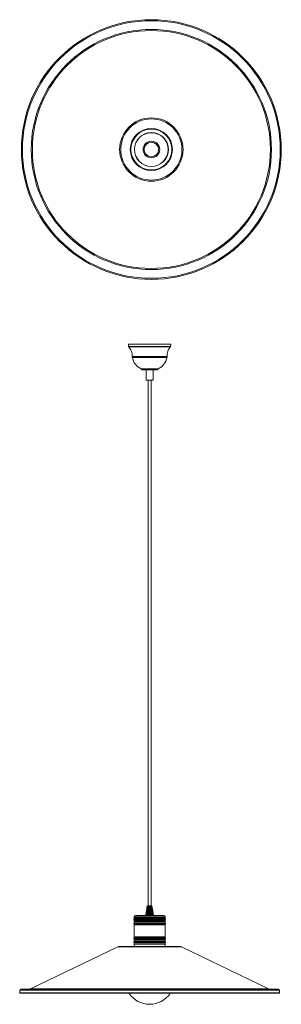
# Model space of a CAD drawing. Header units: millimetres. Extents: x -253 to 250, y -1645 to 251.
import ezdxf

# ---------------------------------------------------------------- set-up
doc = ezdxf.new("R2010")
doc.units = ezdxf.units.MM

msp = doc.modelspace()

# ---------------------------------------------------------------- linework, layer by layer
at = {"color": 7, "linetype": 'Continuous', "lineweight": 15}
for p, q in [((-43.8, -373.7), (-43.8, -378.3)), ((-43.8, -373.7), (37.2, -373.7)), ((37.1, -378.3), (37.2, -373.7)), ((-36.5, -399.5), (29.8, -399.5)), ((-19.8, -421.7), (-17.6, -423.7)), ((-19.8, -421.7), (13.1, -421.7)), ((-17.6, -423.7), (10.9, -423.7)), ((-9.8, -423.7), (-9.8, -443.2)), ((3.2, -443.2), (3.2, -423.7)), ((10.9, -423.7), (13.1, -421.7)), ((3.2, -443.2), (-9.8, -443.2)), ((-6, -443.2), (-6, -1455.7)), ((-0.7, -1455.7), (-0.7, -443.2)), ((-7.8, -1455.7), (-9.3, -1465.4)), ((-7.6, -1455.7), (-7.7, -1455.7)), ((-7.7, -1455.7), (-7.7, -1455.7)), ((-7.7, -1455.7), (-7.7, -1455.7)), ((-7.5, -1455.7), (-7.6, -1455.7)), ((-7.5, -1473.7), (-5.9, -1455.7)), ((-7.3, -1455.7), (-7.5, -1455.7)), ((-7.1, -1455.7), (-7.3, -1455.7)), ((-6.8, -1455.7), (-7.1, -1455.7)), ((-6.9, -1473.7), (-5.5, -1455.7)), ((-6.5, -1455.7), (-6.8, -1455.7)), ((-6.2, -1455.7), (-6.5, -1455.7)), ((-6.3, -1473.7), (-5.2, -1455.7)), ((-5.9, -1455.7), (-6.2, -1455.7)), ((-5.5, -1455.7), (-5.9, -1455.7)), ((-5.7, -1473.7), (-4.8, -1455.7)), ((-5.1, -1455.7), (-5.5, -1455.7)), ((-5.1, -1473.7), (-4.4, -1455.7)), ((-4.7, -1455.7), (-5.1, -1455.7)), ((-1.6, -1455.7), (-4.7, -1455.7)), ((-4.4, -1473.7), (-4, -1455.7)), ((-3.9, -1455.7), (-4.3, -1473.7)), ((-3.7, -1473.7), (-3.6, -1455.7)), ((-3.5, -1455.7), (-3.6, -1473.7)), ((-3.1, -1473.7), (-3.2, -1455.7)), ((-3.1, -1455.7), (-3, -1473.7)), ((-2.4, -1473.7), (-2.8, -1455.7)), ((-2.7, -1455.7), (-2.3, -1473.7)), ((-1.7, -1473.7), (-2.4, -1455.7)), ((-2.3, -1455.7), (-1.6, -1473.7)), ((-1.9, -1455.7), (-1, -1473.7)), ((-1.2, -1455.7), (-1.6, -1455.7)), ((-1.5, -1455.7), (-0.3, -1473.7)), ((-0.8, -1455.7), (-1.2, -1455.7)), ((-1.2, -1455.7), (0.2, -1473.7)), ((-0.5, -1455.7), (-0.8, -1455.7)), ((-0.8, -1455.7), (0.8, -1473.7)), ((-0.2, -1455.7), (-0.5, -1455.7)), ((0.1, -1455.7), (-0.2, -1455.7)), ((0.4, -1455.7), (0.1, -1455.7)), ((0.6, -1455.7), (0.4, -1455.7)), ((0.8, -1455.7), (0.6, -1455.7)), ((0.8, -1455.7), (0.9, -1455.7)), ((1, -1455.7), (0.9, -1455.7)), ((1, -1455.7), (1, -1455.7)), ((1.1, -1455.7), (1.1, -1455.7)), ((-33.3, -1476.7), (-33.3, -1478.3)), ((-30.3, -1473.7), (23.7, -1473.7)), ((26.7, -1478.3), (26.7, -1476.7)), ((-33.4, -1479.1), (-33.5, -1481.1)), ((-33.5, -1481.3), (-33.4, -1483.3)), ((-33.4, -1487.1), (-33.5, -1489.2)), ((-33.5, -1489.3), (-33.4, -1491.3)), ((-33.3, -1484.1), (-33.3, -1486.3)), ((-33.3, -1492.1), (-33.3, -1515.3)), ((26.9, -1481.1), (26.7, -1479.1)), ((26.7, -1483.3), (26.9, -1481.3)), ((26.7, -1486.3), (26.7, -1484.1)), ((26.9, -1489.2), (26.7, -1487.1)), ((26.7, -1491.3), (26.9, -1489.3)), ((26.7, -1515.3), (26.7, -1492.1)), ((-33.4, -1516.1), (-33.5, -1518.1)), ((26.9, -1518.1), (26.7, -1516.1)), ((-64.4, -1534.2), (-232.3, -1615.2)), ((-62.2, -1533.7), (55.5, -1533.7)), ((-33.5, -1518.3), (-33.4, -1520.3)), ((-33.4, -1524.1), (-33.5, -1526.2)), ((-33.5, -1526.3), (-33.4, -1528.3)), ((-33.3, -1521.1), (-33.3, -1523.3)), ((-33.3, -1529.1), (-33.3, -1533.7)), ((26.7, -1520.3), (26.9, -1518.3)), ((26.7, -1523.3), (26.7, -1521.1)), ((26.9, -1526.2), (26.7, -1524.1)), ((26.7, -1528.3), (26.9, -1526.3)), ((26.7, -1533.7), (26.7, -1529.1)), ((225.6, -1615.2), (57.7, -1534.2)), ((-253.3, -1617.7), (-253.3, -1623.2)), ((246.2, -1623.7), (-252.8, -1623.7)), ((-251.3, -1615.7), (244.7, -1615.7)), ((246.7, -1623.2), (246.7, -1617.7))]:
    msp.add_line(p, q, dxfattribs=at)
at = {"color": 8, "linetype": 'Continuous', "lineweight": 15}
for p, q in [((-43.8, -378.3), (37.1, -378.3)), ((-43.6, -379), (36.9, -379)), ((-36.9, -397.8), (30.2, -397.8)), ((-0.5, -1455.8), (1.3, -1473.7)), ((-33.3, -1476.7), (26.7, -1476.7)), ((-33.3, -1478.3), (26.7, -1478.3)), ((-33.5, -1481.1), (26.9, -1481.1)), ((-33.5, -1481.3), (26.9, -1481.3)), ((-33.5, -1489.2), (26.9, -1489.2)), ((-33.5, -1489.3), (26.9, -1489.3)), ((26.7, -1479.1), (-33.4, -1479.1)), ((-33.4, -1483.3), (26.7, -1483.3)), ((26.7, -1487.1), (-33.4, -1487.1)), ((-33.4, -1491.3), (26.7, -1491.3)), ((26.7, -1484.1), (-33.3, -1484.1)), ((-33.3, -1486.3), (26.7, -1486.3)), ((26.7, -1492.1), (-33.3, -1492.1)), ((26.7, -1516.1), (-33.4, -1516.1)), ((-33.3, -1515.3), (26.7, -1515.3)), ((-64.4, -1534.2), (57.7, -1534.2)), ((-33.5, -1518.1), (26.9, -1518.1)), ((-33.5, -1518.3), (26.9, -1518.3)), ((-33.5, -1526.2), (26.9, -1526.2)), ((-33.5, -1526.3), (26.9, -1526.3)), ((-33.4, -1520.3), (26.7, -1520.3)), ((26.7, -1524.1), (-33.4, -1524.1)), ((-33.4, -1528.3), (26.7, -1528.3)), ((26.7, -1521.1), (-33.3, -1521.1)), ((-33.3, -1523.3), (26.7, -1523.3)), ((26.7, -1529.1), (-33.3, -1529.1)), ((-253.3, -1617.7), (246.7, -1617.7)), ((-253.3, -1623.2), (246.7, -1623.2)), ((-232.3, -1615.2), (225.6, -1615.2))]:
    msp.add_line(p, q, dxfattribs=at)
at = {"color": 7, "linetype": 'Continuous', "lineweight": 15, "flags": 128}
for points in [[(-7.8, -1455.7), (-9.3, -1465.4), (-10.6, -1473.7)], [(-7.8, -1455.7), (-7.8, -1455.8), (-7.9, -1456.2), (-8.1, -1457.8), (-9.1, -1464.1), (-10.6, -1473.7)], [(-10.6, -1473.7), (-10.6, -1473.6), (-10.5, -1473.2), (-10.3, -1471.6), (-9.3, -1465.3), (-7.8, -1455.7)], [(-7.8, -1455.7), (-7.8, -1455.8), (-7.9, -1456.2), (-8.2, -1457.8), (-9.1, -1464.1), (-10.6, -1473.7)], [(-7.7, -1455.7), (-9.2, -1465.4), (-10.5, -1473.7)], [(-7.7, -1455.7), (-7.7, -1455.8), (-7.8, -1456.2), (-8, -1457.8), (-9, -1464.1), (-10.5, -1473.7)], [(-7.7, -1455.7), (-9.1, -1464.6), (-9.1, -1464.7), (-10.5, -1473.7)], [(-10.5, -1473.7), (-10.5, -1473.6), (-10.5, -1473.2), (-10.2, -1471.6), (-9.2, -1465.3), (-7.8, -1455.7)], [(-10.4, -1473.7), (-10.4, -1473.6), (-10.3, -1473.2), (-10.1, -1471.6), (-9.1, -1465.3), (-7.7, -1455.7)], [(-7.6, -1455.7), (-9.1, -1465.4), (-10.3, -1473.7)], [(-7.6, -1455.7), (-7.6, -1455.8), (-7.7, -1456.2), (-7.9, -1457.8), (-8.9, -1464.1), (-10.3, -1473.7)], [(-7.7, -1455.7), (-9, -1464.6), (-9, -1464.7), (-10.3, -1473.7)], [(-10.2, -1473.7), (-10.2, -1473.6), (-10.1, -1473.2), (-9.9, -1471.6), (-9, -1465.3), (-7.6, -1455.7)], [(-7.5, -1455.7), (-8.9, -1465.4), (-10.1, -1473.7)], [(-7.5, -1455.7), (-7.5, -1455.8), (-7.5, -1456.2), (-7.8, -1457.8), (-8.7, -1464.1), (-10.1, -1473.7)], [(-7.5, -1455.7), (-8.8, -1464.6), (-8.8, -1464.7), (-10.1, -1473.7)], [(-9.9, -1473.7), (-9.9, -1473.6), (-9.8, -1473.2), (-9.6, -1471.6), (-8.7, -1465.3), (-7.4, -1455.7)], [(-7.3, -1455.7), (-8.6, -1465.4), (-9.8, -1473.7)], [(-7.3, -1455.7), (-7.3, -1455.8), (-7.3, -1456.2), (-7.6, -1457.8), (-8.4, -1464.1), (-9.8, -1473.7)], [(-7.4, -1455.7), (-8.6, -1464.6), (-8.6, -1464.7), (-9.8, -1473.7)], [(-9.6, -1473.7), (-9.5, -1473.6), (-9.5, -1473.2), (-9.3, -1471.6), (-8.5, -1465.3), (-7.2, -1455.7)], [(-7.2, -1455.7), (-8.3, -1464.6), (-8.3, -1464.7), (-9.5, -1473.7)], [(-7.1, -1455.7), (-8.3, -1465.4), (-9.4, -1473.7)], [(-7, -1455.7), (-7.1, -1455.8), (-7.1, -1456.2), (-7.3, -1457.8), (-8.1, -1464.1), (-9.4, -1473.7)], [(-9.2, -1473.7), (-9.2, -1473.6), (-9.1, -1473.2), (-8.9, -1471.6), (-8.1, -1465.3), (-7, -1455.7)], [(-6.9, -1455.7), (-8, -1464.6), (-8, -1464.7), (-9.1, -1473.7)], [(-6.8, -1455.7), (-8, -1465.4), (-9, -1473.7)], [(-6.8, -1455.7), (-6.8, -1455.8), (-6.9, -1456.2), (-7, -1457.8), (-7.8, -1464.1), (-9, -1473.7)], [(-8.7, -1473.7), (-8.7, -1473.6), (-8.7, -1473.2), (-8.5, -1471.6), (-7.8, -1465.3), (-6.7, -1455.7)], [(-6.6, -1455.7), (-7.6, -1464.6), (-7.7, -1464.7), (-8.7, -1473.7)], [(-6.5, -1455.7), (-7.6, -1465.4), (-8.5, -1473.7)], [(-6.5, -1455.7), (-6.5, -1455.8), (-6.6, -1456.2), (-6.7, -1457.8), (-7.4, -1464.1), (-8.5, -1473.7)], [(-8.2, -1473.7), (-8.2, -1473.6), (-8.2, -1473.2), (-8, -1471.6), (-7.4, -1465.3), (-6.4, -1455.7)], [(-6.3, -1455.7), (-7.3, -1464.6), (-7.3, -1464.7), (-8.2, -1473.7)], [(-6.2, -1455.7), (-7.2, -1465.4), (-8, -1473.7)], [(-6.2, -1455.7), (-6.2, -1455.8), (-6.2, -1456.2), (-6.4, -1457.8), (-7, -1464.1), (-8, -1473.7)], [(-7.7, -1473.7), (-7.7, -1473.6), (-7.7, -1473.2), (-7.5, -1471.6), (-6.9, -1465.3), (-6.1, -1455.7)], [(-6, -1455.7), (-6.8, -1464.6), (-6.8, -1464.7), (-7.6, -1473.7)], [(-5.9, -1455.7), (-6.7, -1465.4), (-7.5, -1473.7)], [(-5.8, -1455.7), (-5.8, -1455.8), (-5.9, -1456.2), (-6, -1457.8), (-6.6, -1464.1), (-7.5, -1473.7)], [(-7.1, -1473.7), (-7.1, -1473.6), (-7.1, -1473.2), (-7, -1471.6), (-6.5, -1465.3), (-5.7, -1455.7)], [(-5.7, -1455.7), (-6.4, -1464.6), (-6.4, -1464.7), (-7.1, -1473.7)], [(-5.5, -1455.7), (-6.3, -1465.4), (-6.9, -1473.7)], [(-5.5, -1455.7), (-5.5, -1455.8), (-5.5, -1456.2), (-5.6, -1457.8), (-6.1, -1464.1), (-6.9, -1473.7)], [(-6.5, -1473.7), (-6.5, -1473.6), (-6.5, -1473.2), (-6.4, -1471.6), (-6, -1465.3), (-5.4, -1455.7)], [(-5.3, -1455.7), (-5.9, -1464.6), (-5.9, -1464.7), (-6.5, -1473.7)], [(-5.1, -1455.7), (-5.7, -1465.4), (-6.3, -1473.7)], [(-5.1, -1455.7), (-5.1, -1455.8), (-5.1, -1456.2), (-5.2, -1457.8), (-5.6, -1464.1), (-6.3, -1473.7)], [(-5.9, -1473.7), (-5.9, -1473.6), (-5.9, -1473.2), (-5.8, -1471.6), (-5.5, -1465.3), (-5, -1455.7)], [(-4.9, -1455.7), (-5.4, -1464.6), (-5.4, -1464.7), (-5.8, -1473.7)], [(-4.7, -1455.7), (-5.2, -1465.4), (-5.6, -1473.7)], [(-4.7, -1455.7), (-4.7, -1455.8), (-4.7, -1456.2), (-4.8, -1457.8), (-5.1, -1464.1), (-5.6, -1473.7)], [(-5.2, -1473.7), (-5.2, -1473.6), (-5.2, -1473.2), (-5.1, -1471.6), (-4.9, -1465.3), (-4.6, -1455.7)], [(-4.5, -1455.7), (-4.8, -1464.6), (-4.8, -1464.7), (-5.2, -1473.7)], [(-5, -1473.7), (-4.4, -1459.2), (-4.3, -1455.7)], [(-4.3, -1455.7), (-4.3, -1455.8), (-4.3, -1456.2), (-4.3, -1457.8), (-4.6, -1464.1), (-4.9, -1473.7)], [(-4.5, -1473.7), (-4.5, -1473.6), (-4.5, -1473.2), (-4.5, -1471.6), (-4.4, -1465.3), (-4.1, -1455.7)], [(-4.1, -1455.7), (-4.3, -1464.6), (-4.3, -1464.7), (-4.5, -1473.7)], [(-4.3, -1473.7), (-4, -1459.2), (-3.9, -1455.7)], [(-3.8, -1455.7), (-3.8, -1455.8), (-3.9, -1456.2), (-3.9, -1457.8), (-4, -1464.1), (-4.2, -1473.7)], [(-3.8, -1473.7), (-3.8, -1473.6), (-3.8, -1473.2), (-3.8, -1471.6), (-3.8, -1465.3), (-3.7, -1455.7)], [(-3.7, -1455.7), (-3.7, -1464.6), (-3.7, -1464.7), (-3.8, -1473.7)], [(-3.4, -1455.7), (-3.4, -1455.8), (-3.4, -1456.2), (-3.4, -1457.8), (-3.5, -1464.1), (-3.6, -1473.7)], [(-3.6, -1473.7), (-3.5, -1459.2), (-3.5, -1455.7)], [(-3.2, -1473.7), (-3.2, -1473.6), (-3.2, -1473.2), (-3.2, -1471.6), (-3.2, -1465.3), (-3.3, -1455.7)], [(-3.2, -1455.7), (-3.2, -1464.6), (-3.2, -1464.7), (-3.1, -1473.7)], [(-3, -1455.7), (-3, -1455.8), (-3, -1456.2), (-3, -1457.8), (-2.9, -1464.1), (-2.9, -1473.7)], [(-2.9, -1473.7), (-3, -1459.2), (-3, -1455.7)], [(-2.5, -1473.7), (-2.5, -1473.6), (-2.5, -1473.2), (-2.5, -1471.6), (-2.6, -1465.3), (-2.9, -1455.7)], [(-2.8, -1455.7), (-2.6, -1464.6), (-2.6, -1464.7), (-2.4, -1473.7)], [(-2.6, -1455.7), (-2.6, -1455.8), (-2.6, -1456.2), (-2.5, -1457.8), (-2.4, -1464.1), (-2.2, -1473.7)], [(-2.2, -1473.7), (-2.5, -1459.2), (-2.6, -1455.7)], [(-1.8, -1473.7), (-1.8, -1473.6), (-1.8, -1473.2), (-1.8, -1471.6), (-2.1, -1465.3), (-2.4, -1455.7)], [(-2.4, -1455.7), (-2.1, -1464.6), (-2.1, -1464.7), (-1.7, -1473.7)], [(-1.5, -1473.7), (-2.1, -1459.2), (-2.2, -1455.7)], [(-2.1, -1455.7), (-2.1, -1455.8), (-2.1, -1456.2), (-2.1, -1457.8), (-1.8, -1464.1), (-1.5, -1473.7)], [(-1.1, -1473.7), (-1.1, -1473.6), (-1.1, -1473.2), (-1.2, -1471.6), (-1.5, -1465.3), (-2, -1455.7)], [(-2, -1455.7), (-1.5, -1464.6), (-1.5, -1464.7), (-1.1, -1473.7)], [(-0.9, -1473.7), (-1.6, -1459.2), (-1.8, -1455.7)], [(-1.7, -1455.7), (-1.7, -1455.8), (-1.7, -1456.2), (-1.6, -1457.8), (-1.3, -1464.1), (-0.8, -1473.7)], [(-0.4, -1473.7), (-0.7, -1469.7), (-1.6, -1455.7)], [(-0.5, -1473.7), (-0.5, -1473.6), (-0.5, -1473.2), (-0.6, -1471.6), (-1, -1465.3), (-1.6, -1455.7)], [(-0.3, -1473.7), (-1.2, -1459.2), (-1.4, -1455.7)], [(-1.3, -1455.7), (-1.3, -1455.8), (-1.3, -1456.2), (-1.2, -1457.8), (-0.8, -1464.1), (-0.2, -1473.7)], [(0.2, -1473.7), (-0.1, -1469.7), (-1.2, -1455.7)], [(0.2, -1473.7), (0.2, -1473.6), (0.1, -1473.2), (0, -1471.6), (-0.5, -1465.3), (-1.2, -1455.7)], [(-1, -1455.7), (-1, -1455.8), (-0.9, -1456.2), (-0.8, -1457.8), (-0.3, -1464.1), (0.4, -1473.7)], [(0.4, -1473.7), (-0.8, -1459.2), (-1, -1455.7)], [(0.8, -1473.7), (0.8, -1473.6), (0.7, -1473.2), (0.6, -1471.6), (0, -1465.3), (-0.9, -1455.7)], [(0.8, -1473.7), (0.4, -1469.7), (-0.8, -1455.7)], [(0.9, -1473.7), (-0.4, -1459.2), (-0.7, -1455.7)], [(-0.6, -1455.7), (-0.6, -1455.8), (-0.6, -1456.2), (-0.4, -1457.8), (0.1, -1464.1), (1, -1473.7)], [(1.3, -1473.7), (0.9, -1469.7), (-0.5, -1455.7)], [(1.3, -1473.7), (1.3, -1473.6), (1.3, -1473.2), (1.1, -1471.6), (0.5, -1465.3), (-0.5, -1455.7)], [(1.5, -1473.7), (0, -1459.2), (-0.4, -1455.7)], [(-0.3, -1455.7), (-0.3, -1455.8), (-0.2, -1456.2), (-0.1, -1457.8), (0.6, -1464.1), (1.5, -1473.7)], [(1.8, -1473.7), (1.4, -1469.7), (-0.2, -1455.7)], [(1.8, -1473.7), (1.8, -1473.6), (1.8, -1473.2), (1.6, -1471.6), (0.9, -1465.3), (-0.2, -1455.7)], [(2, -1473.7), (0.3, -1459.2), (-0.1, -1455.7)], [(0, -1455.7), (0, -1455.8), (0.1, -1456.2), (0.2, -1457.8), (1, -1464.1), (2, -1473.7)], [(2.3, -1473.7), (1.8, -1469.7), (0.1, -1455.7)], [(2.3, -1473.7), (2.3, -1473.6), (2.2, -1473.2), (2, -1471.6), (1.3, -1465.3), (0.1, -1455.7)], [(2.4, -1473.7), (0.6, -1459.2), (0.2, -1455.7)], [(0.3, -1455.7), (0.3, -1455.8), (0.3, -1456.2), (0.5, -1457.8), (1.3, -1464.1), (2.5, -1473.7)], [(2.7, -1473.7), (2.2, -1469.7), (0.4, -1455.7)], [(2.7, -1473.7), (2.7, -1473.6), (2.7, -1473.2), (2.4, -1471.6), (1.6, -1465.3), (0.4, -1455.7)], [(0.5, -1455.7), (0.5, -1455.8), (0.6, -1456.2), (0.8, -1457.8), (1.6, -1464.1), (2.9, -1473.7)], [(2.8, -1473.7), (0.9, -1459.2), (0.5, -1455.7)], [(3.1, -1473.7), (2.5, -1469.7), (0.6, -1455.7)], [(3.1, -1473.7), (3.1, -1473.6), (3, -1473.2), (2.8, -1471.6), (1.9, -1465.3), (0.6, -1455.7)], [(0.7, -1455.7), (0.7, -1455.8), (0.8, -1456.2), (1, -1457.8), (1.9, -1464.1), (3.2, -1473.7)], [(3.2, -1473.7), (1.1, -1459.2), (0.7, -1455.7)], [(3.4, -1473.7), (2.8, -1469.7), (0.8, -1455.7)], [(3.4, -1473.7), (3.4, -1473.6), (3.3, -1473.2), (3.1, -1471.6), (2.2, -1465.3), (0.8, -1455.7)], [(3.4, -1473.7), (1.3, -1459.2), (0.8, -1455.7)], [(3.6, -1473.7), (3, -1469.7), (0.9, -1455.7)], [(0.9, -1455.7), (0.9, -1455.8), (1, -1456.2), (1.2, -1457.8), (2.1, -1464.1), (3.5, -1473.7)], [(3.6, -1473.7), (3.6, -1473.6), (3.5, -1473.2), (3.3, -1471.6), (2.4, -1465.3), (0.9, -1455.7)], [(3.8, -1473.7), (3.2, -1469.7), (1, -1455.7)], [(1, -1455.7), (1, -1455.8), (1.1, -1456.2), (1.3, -1457.8), (2.3, -1464.1), (3.7, -1473.7)], [(3.7, -1473.7), (1.5, -1459.2), (1, -1455.7)], [(3.8, -1473.7), (3.8, -1473.6), (3.7, -1473.2), (3.5, -1471.6), (2.5, -1465.3), (1, -1455.7)], [(3.9, -1473.7), (3.3, -1469.7), (1.1, -1455.7)], [(3.8, -1473.7), (1.6, -1459.2), (1.1, -1455.7)], [(1.1, -1455.7), (1.1, -1455.8), (1.2, -1456.2), (1.4, -1457.8), (2.4, -1464.1), (3.9, -1473.7)], [(3.9, -1473.7), (3.9, -1473.6), (3.8, -1473.2), (3.6, -1471.6), (2.6, -1465.3), (1.1, -1455.7)], [(1.2, -1455.7), (1.2, -1455.8), (1.2, -1456.2), (1.5, -1457.8), (2.5, -1464.1), (3.9, -1473.7)], [(4, -1473.7), (3.9, -1473.6), (3.9, -1473.2), (3.6, -1471.6), (2.7, -1465.3), (1.2, -1455.7)], [(1.2, -1455.7), (1.2, -1455.8), (1.2, -1456.2), (1.5, -1457.8), (2.5, -1464.1), (4, -1473.7)]]:
    msp.add_lwpolyline(points, dxfattribs=at)
at = {"color": 7, "linetype": 'Continuous', "lineweight": 15}
for radius in [250, 248, 231.1, 229, 61, 58.9, 40.5, 39.7, 39.7, 39.4, 32.7, 32.4, 16, 14]:
    msp.add_circle((0, 0.8), radius, dxfattribs=at)
for centre, radius, start, end in [((-42.8, -378.3), 1, 180.1633, 222.1925), ((-62.7, -396.3), 25.8, 356.5983, 42.1925), ((56, -396.3), 25.8, 137.8075, 183.4017), ((36.1, -378.3), 1, 317.8075, 359.8367), ((-34, -398), 2.88, 176.5983, 211.8632), ((27.4, -398), 2.88, 328.1368, 3.4017), ((-6.7, -394.4), 30.2, 189.6885, 244.2593), ((0, -394.4), 30.2, 295.7407, 350.3115), ((-43.3, -1478.3), 10, 355.4275, 0), ((-30.3, -1476.7), 3, 90, 180), ((23.7, -1476.7), 3, 0, 90), ((36.7, -1478.3), 10, 180, 184.5725), ((-32.5, -1481.2), 1, 175.4275, 184.5739), ((-32.5, -1489.2), 1, 175.5282, 184.5739), ((-43.3, -1484.1), 10, 0, 4.5739), ((-43.3, -1486.3), 10, 355.5282, 0), ((-43.3, -1492.1), 10, 0, 4.5739), ((36.7, -1484.1), 10, 175.4261, 180), ((36.7, -1486.3), 10, 180, 184.4718), ((36.7, -1492.1), 10, 175.4261, 180), ((25.9, -1481.2), 1, 355.4261, 4.5725), ((25.9, -1489.2), 1, 355.4261, 4.4718), ((-43.3, -1515.3), 10, 355.4261, 0), ((36.7, -1515.3), 10, 180, 184.5739), ((-62.2, -1538.7), 5, 90, 115.7505), ((-32.5, -1518.2), 1, 175.4261, 184.4718), ((-32.5, -1526.2), 1, 175.4261, 184.5725), ((-43.3, -1521.1), 10, 0, 4.4718), ((-43.3, -1523.3), 10, 355.4261, 0), ((-43.3, -1529.1), 10, 0, 4.5725), ((36.7, -1521.1), 10, 175.5282, 180), ((36.7, -1523.3), 10, 180, 184.5739), ((36.7, -1529.1), 10, 175.4275, 180), ((25.9, -1518.2), 1, 355.5282, 4.5739), ((25.9, -1526.2), 1, 355.4275, 4.5739), ((55.5, -1538.7), 5, 64.2495, 90), ((-251.3, -1617.7), 2, 90, 180), ((-252.8, -1623.2), 0.5, 180, 270), ((-234.5, -1610.7), 5, 270, 295.7505), ((-3.3, -1597.5), 47.5, 213.5475, 326.4525), ((227.8, -1610.7), 5, 244.2495, 270), ((244.7, -1617.7), 2, 0, 90), ((246.2, -1623.2), 0.5, 270, 360)]:
    msp.add_arc(centre, radius, start, end, dxfattribs=at)

doc.saveas('drawing.dxf')
